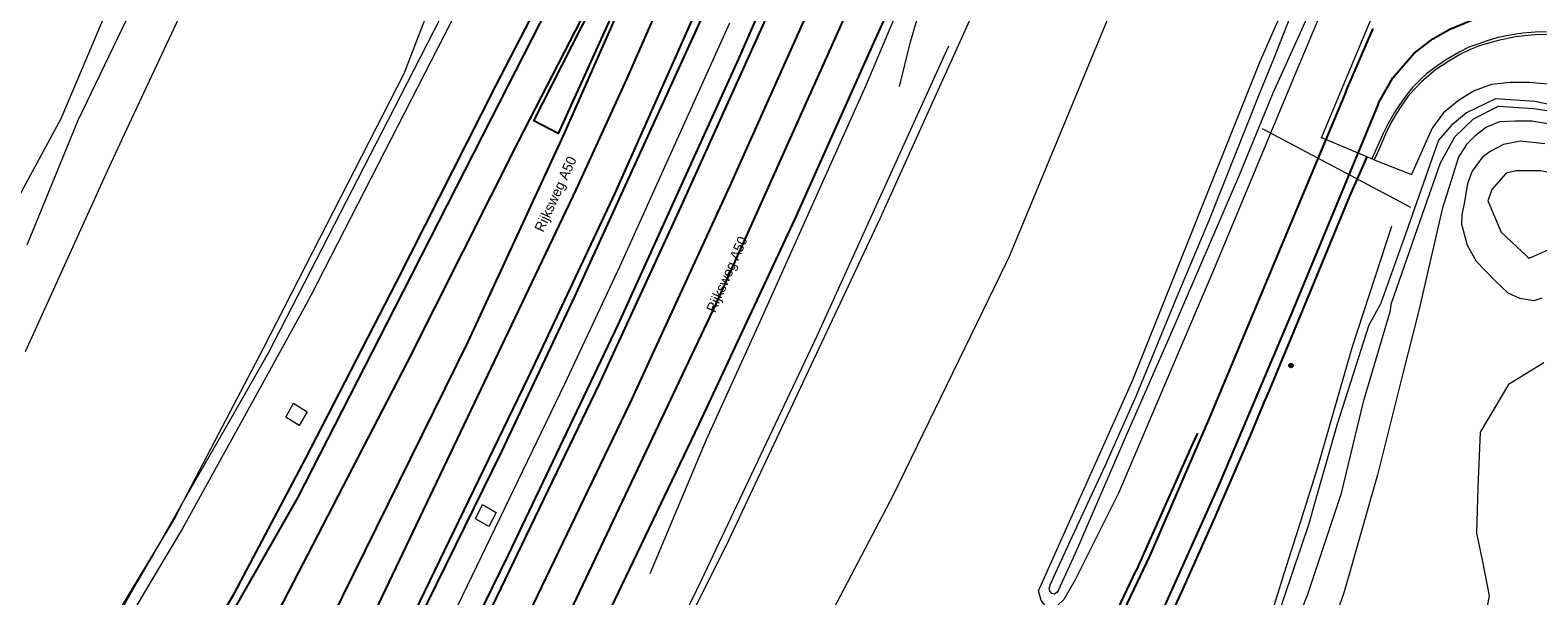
# Model space of a CAD drawing. Header units: metres. Extents: x 169249 to 194689, y 406250 to 412203.
# Tile 6 of 256: x 169567 to 169718, y 406978 to 407034. Entities that reach past the tile are written whole.
import ezdxf
from ezdxf.enums import TextEntityAlignment as Align

# ---------------------------------------------------------------- set-up
doc = ezdxf.new("R2010")
doc.units = ezdxf.units.M
doc.layers.get('0').update_dxf_attribs({"linetype": 'CONTINUOUS'})
for name, color, linetype, lineweight in [('BGT_NLCS_N264$0$B-WE-BV-GELEIDECONSTRUCTIE-G', 252, 'CONTINUOUS', 18), ('BGT_NLCS_N264$0$B-WE-GW-TALUD_KRUIN-G', 252, 'CONTINUOUS', 18), ('BGT_NLCS_N264$0$B-WE-GW-TALUD_TEEN-G', 252, 'CONTINUOUS', 18), ('BGT_NLCS_N264$0$B-WE-GW-WATERGANG_INSTEEK-G', 252, 'CONTINUOUS', 18), ('BGT_NLCS_N264$0$B-WE-GW-WATERGANG_SLOOT_BODEM-G', 252, 'CONTINUOUS', 18), ('BGT_NLCS_N264$0$B-WE-KW-KUNSTWERK_DUIKER-G', 252, 'CONTINUOUS', 18), ('BGT_NLCS_N264$0$B-WE-KW-KUNSTWERK_GELUIDSWERING_SCHERM-G', 252, 'CONTINUOUS', 18), ('BGT_NLCS_N264$0$B-WE-OG-TOPOGRAFIE_WATER-GV', 252, 'CONTINUOUS', 18), ('BGT_NLCS_N264$0$B-WE-OG-TOPOGRAFIE_WEG_AUTOSNELWEG-GV', 252, 'CONTINUOUS', 18), ('BGT_NLCS_N264$0$B-WE-OG-TOPOGRAFIE_WEG_BERM-GV', 252, 'CONTINUOUS', 18), ('BGT_NLCS_N264$0$B-WE-OG-TOPOGRAFIE_WEG_VERHARD-G', 252, 'CONTINUOUS', 18), ('X-XX-AL-REFERENTIE-G', 7, 'CONTINUOUS', 18)]:
    doc.layers.add(name, color=color, linetype=linetype, lineweight=lineweight)
for name, color, linetype in [('BGT_NLCS_N264$0$B-WE-IE-MEUBILAIR_WEGMEUBILAIR-S', 252, 'CONTINUOUS'), ('BGT_NLCS_N264$0$B-WE-OG-TOPOGRAFIE_WEG_RIJWEG-G', 252, 'CONTINUOUS'), ('BGT_NLCS_N264$0$B-WE-VW-MARKERING-G', 252, 'CONTINUOUS'), ('BGT_NLCS_N264$0$Label_Openbareruimte', 252, 'CONTINUOUS')]:
    doc.layers.add(name, color=color, linetype=linetype)
doc.styles.add('BGT_NLCS_N264$0$STANDARD', font='txt')

# ---------------------------------------------------------------- blocks, each defined once
blk = doc.blocks.new('BGT_NLCS_N264$0$SIE-WEG_PAAL_ALGEMEEN_TYPE_02-SO')
at = {"ltscale": 0.5}
h = blk.add_hatch(color=256, dxfattribs=at)
h.paths.add_polyline_path([(0, 0), (0.1875, 0, 0.41421356), (0, 0.1875)])
h.paths.add_polyline_path([(0, -0.1875), (0, 0), (-0.1875, 0, 0.41421356)])
for p, q in [((-0.1875, 0), (0.1875, 0)), ((0, -0.1875), (0, 0.1875))]:
    blk.add_line(p, q, dxfattribs=at)
blk.add_circle((0, 0), 0.1875, dxfattribs=at)
blk = doc.blocks.new('BGT_NLCS_N264')
at = {"layer": 'BGT_NLCS_N264$0$B-WE-BV-GELEIDECONSTRUCTIE-G'}
for points in [[(169629.41, 406979.85, 16.35), (169635.02, 406993.28, 16.34), (169640.4, 407005.09, 16.36), (169651.01, 407028.77, 16.36), (169658.05, 407045.47, 16.29), (169660.37, 407050.94, 16.3), (169660.4, 407051.02, 16.3)], [(169637.32, 407034.96, 15.95), (169626.35, 407010.63, 15.95), (169620.83, 406998.82, 15.95), (169610.63, 406977.65, 15.97), (169602.04, 406960.46, 15.94), (169593.88, 406944.61, 15.91), (169584.76, 406927.29, 15.95), (169575.52, 406910.46, 15.95), (169569.12, 406899.17, 15.93), (169561.2, 406885.29, 15.91), (169548.79, 406864.3, 15.91), (169535.7, 406843.03, 15.91), (169525.69, 406827.23, 15.9)]]:
    blk.add_polyline3d(points, dxfattribs=at)
at = {"layer": 'BGT_NLCS_N264$0$B-WE-GW-TALUD_KRUIN-G'}
for points in [[(169582.82, 406987.3, 15), (169590.7, 407002.44, 15.12), (169604.8, 407029.93, 15.4), (169614.96, 407056.36, 15.12), (169617.2, 407063.38, 15.13), (169618.93, 407066.09, 15.13), (169619.09, 407066.34, 15.13), (169620.61, 407067.54, 15.14), (169621.88, 407067.9, 15.17), (169622.13, 407067.97, 15.18), (169622.48, 407068.07, 15.19), (169624.41, 407068.26, 15.23), (169626.05, 407067.7, 15.28), (169626.48, 407067.55, 15.29), (169627.6, 407067.16, 15.32), (169627.62, 407067.16, 15.32)], [(169663.22, 407052.56, 15.21), (169664.04, 407051.7, 15.41), (169665.01, 407050.7, 15.65), (169666.21, 407049.45, 15.96), (169666.53, 407048.76, 15.91), (169666.56, 407047.98, 15.91), (169666.35, 407046.34, 15.91), (169652.38, 407015.37, 16.25), (169637.27, 406983.24, 16.15), (169617.98, 406944.53, 16.16)], [(169571.31, 406967.92, 14.9), (169578.38, 406979.64, 14.95), (169579.7, 406981.83, 14.96)], [(169579.7, 406981.83, 14.96), (169581.23, 406984.37, 14.98), (169581.77, 406985.26, 14.98), (169582.17, 406986.03, 14.99), (169582.82, 406987.3, 15)]]:
    blk.add_polyline3d(points, dxfattribs=at)
at = {"layer": 'BGT_NLCS_N264$0$B-WE-GW-TALUD_TEEN-G'}
for points in [[(169566.89, 407002.1, 10.13), (169575.28, 407020.56, 10.09), (169577.04, 407024.35, 10.08), (169585.77, 407043.05, 10.08), (169593.67, 407059.9, 10.26), (169596.17, 407063.62, 10.37), (169602.26, 407070.23, 10.51), (169602.27, 407070.24, 10.51), (169604.59, 407072.01, 10.6), (169607.39, 407073.52, 10.69), (169609.77, 407074.19, 10.76), (169610.07, 407074.26, 10.76), (169612.67, 407074.88, 10.79), (169615.52, 407075.43, 10.78), (169616.99, 407075.61, 10.8), (169618.26, 407075.77, 10.82), (169620.19, 407075.72, 10.95), (169622.79, 407075.31, 10.96), (169624.52, 407074.97, 10.94), (169624.61, 407074.94, 10.94), (169627.94, 407074.07, 10.92)], [(169628.05, 406937.54, 11.6), (169639.86, 406961.21, 11.37), (169640.35, 406962.19, 11.36), (169653.73, 406987.75, 10.95), (169665.05, 407011, 10.79), (169665.28, 407011.47, 10.78), (169666.11, 407013.48, 10.78), (169675.23, 407035.47, 10.8), (169676.03, 407037.4, 10.8), (169676.16, 407038.1, 10.81), (169677.03, 407042.7, 10.91), (169677.66, 407046, 10.98), (169676.78, 407049.29, 11.04), (169675.6, 407051.54, 11.09), (169674.87, 407052.65, 11.09), (169674.15, 407053.5, 11.09), (169673.62, 407054.11, 11.07), (169672.09, 407055.38, 10.96), (169671.63, 407055.76, 10.92)], [(169718.8, 407000.95, 11.67), (169715.27, 406998.79, 11.78), (169712.45, 406994.02, 11.74), (169712.2, 406988.51, 11.38), (169712.07, 406983.91, 11.11), (169712.67, 406981.08, 10.99), (169713.35, 406977.64, 11.13), (169712.75, 406974.53, 11.14), (169711.6, 406972.24, 11.19), (169710.26, 406969.84, 11.11), (169708.13, 406967.8, 10.95), (169704.43, 406964.91, 10.99), (169702.3, 406963.3, 10.99), (169701.43, 406961.7, 11.07), (169698.03, 406953.18, 11.13), (169695.53, 406948.6, 11.09), (169692.07, 406944.18, 11.06), (169683.92, 406932.77, 11.26), (169676.91, 406921.05, 11.25), (169673.41, 406914.5, 11.62)]]:
    blk.add_polyline3d(points, dxfattribs=at)
at = {"layer": 'BGT_NLCS_N264$0$B-WE-GW-WATERGANG_INSTEEK-G'}
for points in [[(169565.82, 407074.1, 10.23), (169575.5, 407069.73, 10.27), (169575.59, 407069.69, 10.27), (169585.91, 407065.45, 10.23), (169587.27, 407064.89, 10.23), (169588.92, 407063.94, 10.22), (169589.11, 407063.75, 10.22), (169589.71, 407063.19, 10.21), (169589.91, 407063, 10.2), (169590.16, 407062.41, 10.18), (169590.13, 407060.77, 10.12), (169584.35, 407049.77, 9.85), (169583.29, 407047.8, 9.84), (169580.56, 407042.71, 9.82), (169572.14, 407025.21, 9.74), (169567.04, 407012.75, 9.9)], [(169676.24, 406987.9, 10.57), (169671.91, 406979.23, 10.52), (169670.77, 406977.26, 10.42), (169670.14, 406976.66, 10.33), (169669.83, 406976.36, 10.29), (169669.43, 406976.33, 10.27), (169668.99, 406976.56, 10.21), (169668.52, 406977.15, 10.16), (169668.25, 406978.14, 10.12), (169677.61, 406999.08, 10.07), (169690.4, 407031.06, 10.15), (169691.84, 407034.33, 10.21), (169695.78, 407043.24, 10.38), (169695.86, 407043.44, 10.38), (169696.96, 407043.93, 10.48), (169698.12, 407043.52, 10.48), (169698.73, 407042.95, 10.64)], [(169698.75, 407042.88, 10.63), (169698.97, 407042.07, 10.53), (169698.6, 407041.04, 10.53), (169693.57, 407028.99, 10.54), (169685.85, 407010.48, 10.56), (169676.24, 406987.9, 10.57)], [(169719.4, 407024.84, 10.59), (169717.6, 407025.14, 10.63), (169715.93, 407025.14, 10.49), (169714.36, 407025.09, 10.47), (169713.08, 407024.57, 10.47), (169711.95, 407023.67, 10.47), (169711.08, 407022.83, 10.48), (169710.25, 407021.55, 10.48), (169708.62, 407016.34, 10.54), (169706.3, 407006.19, 11.33), (169704.71, 406999.9, 11.24), (169702.15, 406989.75, 11.1), (169698.84, 406978.02, 11.1), (169696.14, 406970.28, 11.19), (169690.43, 406955.64, 11.2), (169687.47, 406949.21, 11.21), (169683.27, 406941.54, 11.21), (169678.4, 406932.81, 11.09), (169670.34, 406919.1, 10.93), (169667.94, 406915.5, 11.09)], [(169710.88, 407017.08, 10.6), (169710.59, 407015.78, 10.6), (169710.56, 407014.85, 10.74), (169711.13, 407012.75, 10.73), (169712.05, 407011.13, 10.95), (169713.93, 407009.16, 11.08), (169715.2, 407007.98, 11.07), (169716.36, 407007.43, 10.91), (169717.85, 407007.2, 10.91), (169718.64, 407007.45, 10.88)], [(169718.91, 407022.87, 10.57), (169716.46, 407023.16, 10.48), (169714.76, 407022.83, 10.45), (169713.43, 407022.13, 10.45), (169712.64, 407021.53, 10.46), (169711.65, 407020.15, 10.45), (169711.17, 407018.91, 10.44), (169710.88, 407017.08, 10.6)], [(169703.55, 407014.6, 10.46), (169699.63, 407002.55, 10.38), (169696.13, 406990.39, 10.39), (169694.46, 406985.08, 10.41), (169692.8, 406979.82, 10.43), (169691.81, 406976.71, 10.45), (169690.99, 406974.5, 10.46), (169689.14, 406969.54, 10.48), (169687.23, 406965.28, 10.5), (169682.79, 406956.25, 10.52), (169676.97, 406944.9, 10.5), (169670.27, 406933.13, 10.45), (169668.96, 406930.75, 10.47), (169665.49, 406924.44, 10.52)]]:
    blk.add_polyline3d(points, dxfattribs=at)
at = {"layer": 'BGT_NLCS_N264$0$B-WE-GW-WATERGANG_SLOOT_BODEM-G'}
for points in [[(169544.35, 406976.15, 9.46), (169547.21, 406980.44, 9.35), (169552.05, 406987.68, 9.18), (169557.86, 407000.39, 9.14), (169562.84, 407011.17, 9.15), (169563.36, 407012.32, 9.15), (169563.84, 407013.19, 9.15), (169570.49, 407025.41, 9.1), (169576.1, 407038.76, 9.18), (169580.44, 407050.31, 9.16), (169587.85, 407062.07, 9.07), (169574.93, 407068.21, 9.42), (169564.92, 407072.9, 9.34), (169562.56, 407074.98, 9.45), (169561.33, 407080.07, 9.61), (169563.82, 407089.26, 9.33)], [(169696.87, 407039.41, 9.73), (169691.69, 407027.95, 9.73), (169688.36, 407019.8, 9.73), (169681.47, 407003.8, 9.69), (169677.11, 406993.93, 9.69), (169671.91, 406981.86, 9.69), (169670.23, 406978.16, 9.74), (169670.09, 406977.96, 9.75), (169669.85, 406977.8, 9.75), (169669.57, 406977.85, 9.75), (169669.47, 406977.98, 9.75), (169669.42, 406978.03, 9.75), (169669.36, 406978.22, 9.75), (169669.33, 406978.31, 9.75), (169669.42, 406978.72, 9.75), (169671.66, 406983.61, 9.75), (169674.92, 406990.65, 9.67), (169678.02, 406997.63, 9.67), (169681.87, 407006.97, 9.67), (169685.35, 407015.31, 9.67), (169690.36, 407027.9, 9.67), (169691.87, 407031.57, 9.67), (169694.1, 407037.3, 9.73)], [(169719.97, 407026.7, 9.48), (169717.91, 407027.13, 9.38), (169713.97, 407027.38, 9.51), (169711.06, 407025.99, 9.36), (169709.86, 407025, 9.39), (169709.63, 407024.81, 9.4), (169708.28, 407023.25, 9.59), (169704.99, 407013.94, 9.58), (169702.51, 407006.92, 9.57), (169702.41, 407006.72, 9.57), (169701.31, 407004.73, 9.6), (169698.14, 406994.82, 9.58), (169695.94, 406987.1, 9.61), (169695.3, 406984.85, 9.62), (169691.24, 406972.79, 9.64), (169691.18, 406972.65, 9.64), (169686.5, 406961.9, 9.63), (169683.49, 406955.57, 9.58), (169682.05, 406952.52, 9.55), (169677.05, 406942.9, 9.59), (169672.92, 406935.58, 9.61), (169671.35, 406932.81, 9.62), (169667.07, 406925.26, 9.54), (169664.22, 406920.35, 9.56)], [(169664.8, 406917.72, 9.49), (169669.22, 406924.84, 9.56), (169673.42, 406932.47, 9.49), (169678.11, 406941, 9.51), (169681.98, 406948.72, 9.47), (169686.96, 406957.52, 9.48), (169688.07, 406959.48, 9.48), (169688.84, 406961.49, 9.49), (169691.4, 406968.18, 9.53), (169695.2, 406977.78, 9.52), (169698.55, 406987.92, 9.55), (169700.8, 406997.19, 9.53), (169703.46, 407006.21, 9.59), (169703.52, 407006.84, 9.58), (169706.43, 407015.16, 9.49), (169708.47, 407020.99, 9.43), (169709.91, 407023.6, 9.4), (169711.78, 407025.38, 9.4), (169714.26, 407026.65, 9.42), (169717.78, 407026.43, 9.51), (169719.79, 407026.11, 9.59)], [(169718.51, 407020.19, 9.71), (169715.99, 407020.19, 9.63), (169715.05, 407019.96, 9.74), (169713.59, 407018.31, 9.79), (169713.29, 407017.44, 9.83), (169713.2, 407017.19, 9.84), (169714.53, 407014.04, 9.53), (169717.18, 407011.57, 9.7), (169717.33, 407011.43, 9.71), (169717.8, 407011.64, 9.71), (169719.59, 407012.43, 9.69), (169720.38, 407012.78, 9.68), (169721.72, 407014.29, 9.73), (169721.82, 407014.61, 9.71), (169722.14, 407015.65, 9.64), (169722.11, 407016.89, 9.67), (169721.56, 407017.83, 9.63), (169720.54, 407019.01, 9.49), (169719.66, 407019.75, 9.64), (169719.4, 407019.97, 9.69), (169718.51, 407020.19, 9.71)]]:
    blk.add_polyline3d(points, dxfattribs=at)
at = {"layer": 'BGT_NLCS_N264$0$B-WE-KW-KUNSTWERK_DUIKER-G'}
blk.add_line((169690.62, 407024.41, 10.08), (169705.45, 407016.56, 10.05), dxfattribs=at)
at = {"layer": 'BGT_NLCS_N264$0$B-WE-KW-KUNSTWERK_GELUIDSWERING_SCHERM-G'}
blk.add_line((169582.82, 406987.3, 19.68), (169579.7, 406981.83, 19.63), dxfattribs=at)
for points in [[(169616.04, 407050.59, 15.59), (169616.6, 407050.26, 15.61), (169617.05, 407050.01, 15.62), (169617.13, 407049.97, 15.62), (169608.83, 407033.8, 15.67), (169595.45, 407007.7, 15.77), (169594.75, 407006.41, 15.75), (169589.14, 406996.22, 15.63), (169582.61, 406984.37, 15.48), (169579.26, 406978.72, 15.41), (169577.16, 406975.17, 15.36)], [(169615.99, 407050.36, 19.91), (169610.46, 407039.51, 19.88), (169603.76, 407026.39, 19.86), (169591.75, 407003.01, 19.81), (169591.19, 407001.92, 19.8), (169587.01, 406994.61, 19.74), (169582.82, 406987.3, 19.68)], [(169654.33, 407028.64, 16.43), (169655.45, 407033.1, 16.43), (169656.57, 407036.98, 16.43), (169658.34, 407042.56, 16.43), (169659.7, 407046.38, 16.43), (169661.23, 407050.1, 16.43), (169661.4, 407050.52, 16.43), (169661.4, 407050.52, 16.43)], [(169617.83, 406945.55, 19.65), (169632.05, 406974.12, 19.62), (169633.51, 406977.05, 19.62), (169634.53, 406979.21, 19.62), (169646.06, 407003.61, 19.64), (169659.27, 407032.69, 19.64)], [(169579.7, 406981.83, 19.63), (169578.09, 406979.02, 19.61), (169576.73, 406976.65, 19.59)]]:
    blk.add_polyline3d(points, dxfattribs=at)
at = {"layer": 'BGT_NLCS_N264$0$B-WE-OG-TOPOGRAFIE_WATER-GV'}
blk.add_polyline3d([(169737.38, 407022.34, 10.9), (169735.97, 407023.17, 10.8), (169730.52, 407025.28, 10.75), (169721.17, 407028.59, 10.63), (169720.57, 407028.67, 10.62), (169719.52, 407028.81, 10.68), (169717.37, 407029.01, 10.63), (169715.39, 407029.03, 10.67), (169713.58, 407028.83, 10.65), (169711.82, 407028.18, 10.64), (169710.26, 407027.22, 10.6), (169708.75, 407025.98, 10.56), (169707.62, 407024.47, 10.55), (169706.75, 407022.51, 10.52), (169705.56, 407019.8, 10.54)], dxfattribs=at)
at = {"layer": 'BGT_NLCS_N264$0$B-WE-OG-TOPOGRAFIE_WEG_AUTOSNELWEG-GV'}
for p, q in [((169697, 407023.31, 10.69), (169696.55, 407023.49, 10.7)), ((169700.22, 407021.96, 10.63), (169697, 407023.31, 10.69)), ((169701.11, 407021.59, 10.62), (169700.22, 407021.96, 10.63))]:
    blk.add_line(p, q, dxfattribs=at)
at = {"layer": 'BGT_NLCS_N264$0$B-WE-OG-TOPOGRAFIE_WEG_BERM-GV'}
for p, q in [((169701.58, 407021.38, 10.59), (169701.11, 407021.59, 10.62)), ((169701.84, 407021.28, 10.58), (169701.58, 407021.38, 10.59)), ((169701.84, 407021.28, 10.58), (169705.56, 407019.8, 10.54))]:
    blk.add_line(p, q, dxfattribs=at)
for points in [[(169696.55, 407023.49, 10.7), (169698.55, 407028.29, 10.7), (169702.88, 407038.62, 10.62), (169704.51, 407042.58, 10.6)], [(169719.07, 407034.11, 10.59), (169717.92, 407034.07, 10.59), (169716.69, 407033.98, 10.55), (169715.43, 407033.78, 10.52), (169714.19, 407033.52, 10.52), (169713.15, 407033.2, 10.52), (169712.29, 407032.91, 10.51), (169711.29, 407032.55, 10.52), (169710.32, 407032.05, 10.52), (169708.97, 407031.27, 10.53), (169707.85, 407030.51, 10.52), (169707.07, 407029.88, 10.53), (169706.42, 407029.29, 10.54), (169705.68, 407028.52, 10.55), (169705, 407027.7, 10.57), (169704.35, 407026.79, 10.59), (169703.82, 407025.98, 10.59), (169703.23, 407024.93, 10.6), (169702.7, 407023.86, 10.6), (169701.58, 407021.38, 10.59)], [(169719.09, 407033.83, 10.71), (169717.93, 407033.81, 10.69), (169716.87, 407033.71, 10.67), (169715.96, 407033.61, 10.65), (169714.24, 407033.23, 10.63), (169713.26, 407032.98, 10.61), (169712.38, 407032.69, 10.61), (169711.36, 407032.3, 10.62), (169710.45, 407031.86, 10.63), (169709.29, 407031.17, 10.62), (169707.98, 407030.28, 10.65), (169707.26, 407029.7, 10.64), (169706.58, 407029.11, 10.65), (169705.84, 407028.33, 10.66), (169705.21, 407027.62, 10.66), (169704.54, 407026.66, 10.67), (169704.04, 407025.88, 10.68), (169703.43, 407024.85, 10.7), (169702.93, 407023.79, 10.7), (169702.28, 407022.28, 10.68), (169701.84, 407021.28, 10.58)]]:
    blk.add_polyline3d(points, dxfattribs=at)
at = {"layer": 'BGT_NLCS_N264$0$B-WE-OG-TOPOGRAFIE_WEG_RIJWEG-G'}
for points in [[(169585.91, 406974.69, 15.38), (169587.81, 406977.88, 15.41), (169594.92, 406991.35, 15.43), (169604.02, 407009.03, 15.45), (169613.97, 407028.69, 15.49), (169620.84, 407042.01, 15.53), (169624.84, 407050.39, 15.54), (169625.51, 407052.18, 15.51), (169626.13, 407053.85, 15.51), (169626.99, 407056.53, 15.5), (169628.35, 407060.31, 15.51), (169629.32, 407062.69, 15.52), (169629.64, 407063.42, 15.53), (169628.9, 407063.87, 15.56), (169628.88, 407063.88, 15.56)], [(169524.46, 406830.69, 15.85), (169540.87, 406856.71, 15.85), (169541.84, 406858.25, 15.85), (169544.6, 406862.87, 15.85), (169551.82, 406874.9, 15.84), (169560.96, 406890.13, 15.83), (169575.66, 406916.43, 15.86), (169590.13, 406943.22, 15.87), (169596.54, 406955.75, 15.89), (169603.42, 406969.4, 15.87), (169614.56, 406992.07, 15.88), (169621.85, 407007.59, 15.89), (169632.79, 407031.58, 15.89), (169638.22, 407043.5, 15.93), (169640.14, 407047.71, 15.94), (169642.85, 407053.15, 15.97), (169645.73, 407059.59, 15.97)], [(169647.85, 407056.22, 15.97), (169647.92, 407056.18, 15.98), (169648.14, 407056.08, 15.98), (169648.69, 407055.81, 15.98), (169647.98, 407053.69, 15.96), (169638.21, 407031.33, 15.95), (169626.17, 407004.76, 15.95), (169615.18, 406981.72, 15.92), (169608.07, 406967.14, 15.92), (169600.68, 406952.56, 15.93), (169587.47, 406927.43, 15.88), (169572.61, 406900.49, 15.88), (169554.6, 406869.53, 15.89), (169540.96, 406846.99, 15.91), (169529.05, 406827.9, 15.91)], [(169539.78, 406823.16, 16.19), (169544.92, 406831.44, 16.18), (169554.61, 406847.02, 16.17), (169557.95, 406852.4, 16.17), (169576.61, 406883.79, 16.18), (169593.11, 406913.2, 16.22), (169598.3, 406923.08, 16.22), (169610.93, 406947.17, 16.22), (169623.88, 406973.05, 16.25), (169624.16, 406973.6, 16.25), (169624.31, 406973.91, 16.25), (169634.3, 406994.82, 16.29), (169641.5, 407010.22, 16.27), (169643.91, 407015.36, 16.26), (169651.76, 407032.99, 16.29), (169655.33, 407040.86, 16.3), (169657.95, 407046.55, 16.29), (169658.2, 407047.09, 16.29), (169658.28, 407047.24, 16.29), (169660.31, 407050.95, 16.3), (169660.35, 407051.04, 16.3)], [(169701.11, 407021.59, 10.62), (169699.36, 407017.63, 10.58), (169695.82, 407009.08, 10.67), (169693.02, 407002.28, 10.7), (169692.66, 407001.41, 10.71), (169691.31, 406998.19, 10.75), (169690.79, 406996.97, 10.77), (169689.51, 406993.91, 10.81), (169686, 406985.75, 10.84), (169682.56, 406978.02, 11.04), (169680.06, 406972.64, 11.1), (169677.67, 406967.73, 11.14), (169675.52, 406963.36, 11.17), (169673.58, 406959.55, 11.21), (169671.65, 406955.93, 11.24), (169669.29, 406951.65, 11.26), (169667.06, 406947.73, 11.29), (169664.9, 406943.97, 11.33), (169662.88, 406940.48, 11.32), (169660.91, 406937.34, 11.34), (169658.97, 406934.15, 11.39), (169656.58, 406930.5, 11.47), (169656.23, 406929.97, 11.48), (169655.88, 406929.44, 11.49)], [(169684.14, 406993.91, 10.88), (169683.53, 406992.56, 10.89), (169678.04, 406980.24, 10.94), (169678.01, 406980.18, 10.94), (169677.99, 406980.15, 10.94), (169672.47, 406968.54, 10.98), (169672.04, 406967.63, 10.98), (169671.91, 406967.38, 10.98), (169666.58, 406957.18, 11.02), (169666.1, 406956.25, 11.03), (169665.91, 406955.91, 11.03), (169660.98, 406947.25, 11.1), (169653.14, 406934.32, 11.19), (169645.73, 406922.96, 11.39)]]:
    blk.add_polyline3d(points, dxfattribs=at)
at = {"layer": 'BGT_NLCS_N264$0$B-WE-OG-TOPOGRAFIE_WEG_VERHARD-G'}
for points in [[(169595.09, 406996.05, 15.49), (169594.27, 406994.67, 15.49), (169592.94, 406995.52, 15.53), (169593.71, 406996.92, 15.53), (169595.09, 406996.05, 15.49)], [(169611.91, 406985.33, 15.9), (169612.61, 406986.76, 15.91), (169613.98, 406985.97, 15.9), (169613.27, 406984.57, 15.9), (169611.91, 406985.33, 15.9)]]:
    blk.add_polyline3d(points, dxfattribs=at)
at = {"layer": 'BGT_NLCS_N264$0$B-WE-VW-MARKERING-G'}
for p, q in [((169699, 407028.08, 10.69), (169701.72, 407034.43, 10.74)), ((169699, 407028.08, 10.69), (169697, 407023.31, 10.74)), ((169700.22, 407021.96, 10.7), (169702.22, 407026.79, 10.68))]:
    blk.add_line(p, q, dxfattribs=at)
for points in [[(169584.95, 406971.28, 15.51), (169594.14, 406987.45, 15.58), (169603.85, 407006.44, 15.62), (169613.51, 407025.41, 15.65), (169624.85, 407047.68, 15.71), (169627.75, 407053.42, 15.77), (169632.21, 407062.93, 15.69), (169633.08, 407064.79, 15.69)], [(169583.61, 406962.35, 15.58), (169587.86, 406968.82, 15.63), (169590.42, 406973.08, 15.64), (169592.72, 406977.04, 15.65), (169605.12, 407001.03, 15.68), (169616.23, 407023.12, 15.71), (169624.24, 407038.7, 15.67), (169626.92, 407043.99, 15.67), (169636.71, 407063.32, 15.77)], [(169637.76, 407062.9, 15.78), (169636.16, 407058.97, 15.77), (169630.88, 407046.79, 15.77), (169620.74, 407023.78, 15.77), (169611.16, 407003.05, 15.76), (169589.4, 406958.91, 15.79)], [(169637.32, 407063.08, 15.76), (169625.92, 407036.58, 15.77), (169620.2, 407023.91, 15.79), (169617.76, 407025.18, 15.75), (169625.38, 407040.17, 15.72), (169635.22, 407059.6, 15.78), (169637.17, 407063.14, 15.77)], [(169644.29, 407060.27, 15.98), (169636.22, 407041.31, 15.94), (169625.85, 407017.95, 16.01), (169617.64, 407000.43, 15.96), (169605.85, 406976.05, 15.96), (169596.06, 406956.58, 15.95), (169584.04, 406933.59, 15.94), (169566.87, 406902.37, 15.93), (169548.85, 406871.4, 15.93), (169530.37, 406841.22, 15.92), (169523.6, 406830.57, 15.91)], [(169529.81, 406827.83, 15.97), (169547.13, 406855.44, 15.99), (169562.21, 406880.65, 15.99), (169587.35, 406925.52, 16.02), (169601.41, 406952.25, 16.03), (169613.16, 406975.63, 16.03), (169624.35, 406998.91, 16.05), (169632.51, 407016.62, 16.04), (169640.81, 407034.99, 16.05), (169643.36, 407041, 16.06), (169650.16, 407056.72, 16.04), (169650.54, 407057.66, 16.04)], [(169657.17, 407054.9, 16.26), (169656.67, 407053.67, 16.26), (169649.21, 407036.39, 16.25), (169635.98, 407006.85, 16.24), (169620.52, 406974.25, 16.23), (169606.85, 406947.12, 16.21), (169595.56, 406925.62, 16.18), (169582.08, 406900.97, 16.17), (169564.92, 406871.08, 16.16), (169548.52, 406843.96, 16.18), (169536.11, 406824.23, 16.18)], [(169702.22, 407026.79, 10.68), (169702.31, 407027.01, 10.68), (169703.7, 407029.5, 10.65), (169705.79, 407031.92, 10.61), (169707.7, 407033.4, 10.61), (169709.4, 407034.36, 10.58), (169711.51, 407035.24, 10.6), (169714.67, 407035.96, 10.65), (169716.76, 407036.04, 10.65), (169718.06, 407035.85, 10.67), (169719.52, 407035.64, 10.69), (169721.17, 407035.18, 10.46), (169725.04, 407033.72, 10.74), (169727.5, 407032.76, 10.71)], [(169697, 407023.31, 10.74), (169694.06, 407016.32, 10.81), (169685.37, 406995.48, 10.92), (169679.38, 406981.66, 10.99), (169673.52, 406969.33, 11.05), (169666.61, 406955.93, 11.09), (169660.82, 406945.69, 11.18), (169653.56, 406933.79, 11.28), (169652.6, 406932.36, 11.31), (169646.12, 406922.64, 11.46)], [(169649.05, 406920.68, 11.62), (169655.44, 406930.48, 11.47), (169658.81, 406935.65, 11.39), (169667.47, 406950.4, 11.3), (169673.72, 406961.94, 11.24), (169680.36, 406975.42, 11.14), (169686.26, 406988.59, 10.98), (169693.62, 407006, 10.76), (169700.22, 407021.96, 10.7)]]:
    blk.add_polyline3d(points, dxfattribs=at)
at = {"layer": 'BGT_NLCS_N264$0$B-WE-VW-MARKERING-G', "linetype": 'Continuous'}
for points in [[(169640.95, 407061.62, 15.91), (169637.44, 407053.08, 15.9), (169627.03, 407029.36, 15.9), (169621.98, 407018.34, 15.9), (169601.21, 406974.72, 15.88), (169591.6, 406955.72, 15.87), (169579.07, 406931.96, 15.84), (169561.54, 406900.22, 15.85), (169543.29, 406869.07, 15.84), (169518.19, 406828.83, 15.83)], [(169533.05, 406826.12, 16.08), (169559.52, 406869.08, 16.09), (169583.81, 406911.5, 16.1), (169600.64, 406942.93, 16.11), (169604.76, 406950.93, 16.12), (169616.9, 406975.05, 16.13), (169627.35, 406996.85, 16.15), (169637.37, 407018.62, 16.15), (169645.94, 407037.79, 16.02), (169651.81, 407051.62, 16.16), (169653.8, 407056.31, 16.13)]]:
    blk.add_polyline3d(points, dxfattribs=at)
at = {"layer": 'BGT_NLCS_N264$0$B-WE-IE-MEUBILAIR_WEGMEUBILAIR-S', "color": 7}
blk.add_blockref('BGT_NLCS_N264$0$SIE-WEG_PAAL_ALGEMEEN_TYPE_02-SO', (169693.51, 407000.68, 10.63), dxfattribs=at)
at = {"layer": 'BGT_NLCS_N264$0$Label_Openbareruimte', "color": 252, "lineweight": 18, "style": 'BGT_NLCS_N264$0$STANDARD'}
for rotation, p in [(65.3049, (169620.04, 407017.81)), (66.1015, (169637.19, 407009.77))]:
    blk.add_text('Rijksweg A50', height=1, rotation=rotation, dxfattribs=at).set_placement(p, align=Align.MIDDLE)

msp = doc.modelspace()

# ---------------------------------------------------------------- block references
at = {"layer": 'X-XX-AL-REFERENTIE-G'}
msp.add_blockref('BGT_NLCS_N264', (0, 0), dxfattribs=at)

doc.saveas('drawing.dxf')
